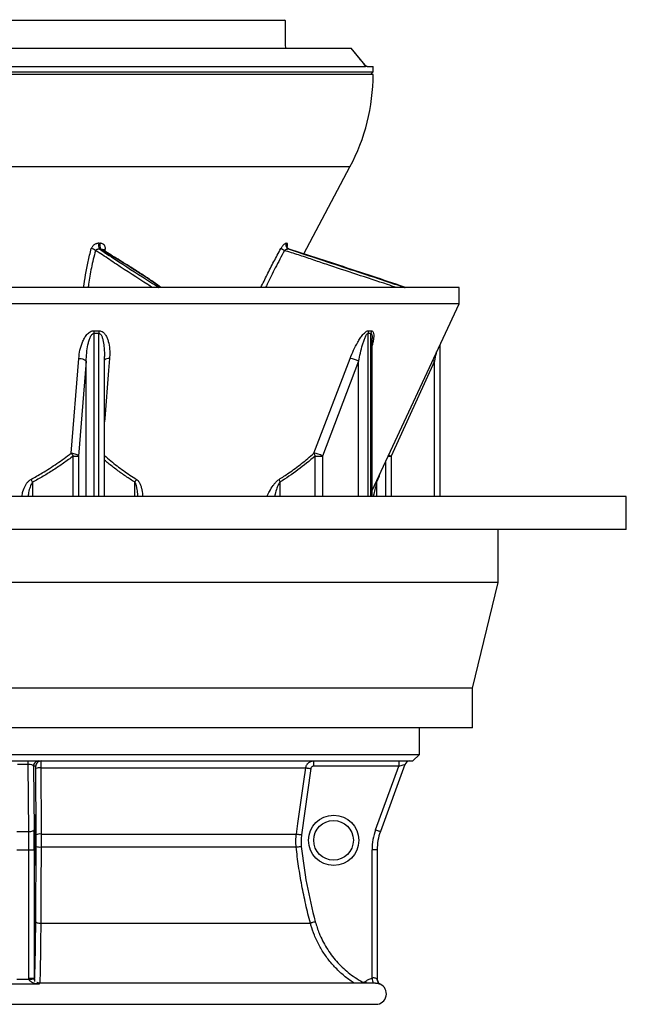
# Model space of a CAD drawing. Header units: millimetres. Extents: x 3953 to 8518, y 1316 to 11026.
# Tile 2 of 5: x 6223 to 8518, y 1316 to 5039. Entities that reach past the tile are written whole.
import ezdxf

# ---------------------------------------------------------------- set-up
doc = ezdxf.new("R2010")
doc.units = ezdxf.units.MM
doc.header["$LTSCALE"] = 5

msp = doc.modelspace()

# ---------------------------------------------------------------- linework, layer by layer
at = {"color": 7, "linetype": 'Continuous', "lineweight": 25}
for p, q in [((7228.3, 5036.1), (5210.7, 5036.1)), ((7225.7, 5038.7), (7228.3, 5036.1)), ((4965.7, 4931.1), (7477.3, 4931.1)), ((7529.8, 4866.7), (7477.5, 4931.2)), ((4910.7, 4861.1), (7530.1, 4861.1)), ((4910.7, 4841.1), (7560.7, 4841.1)), ((7537.3, 4861.1), (7560.7, 4861.1)), ((7550.7, 4831.1), (7560.7, 4841.1)), ((7560.7, 4841.1), (7560.7, 4861.1)), ((7560.7, 4831.1), (5948.9, 4831.1)), ((7298.3, 4153.5), (7472.9, 4481.8)), ((6522.7, 4193.3), (6527.2, 4193.3)), ((6529.5, 4172), (6524.9, 4172)), ((7231.7, 4193.3), (7233.5, 4193.3)), ((7241.3, 4172), (7239.5, 4172)), ((7885.7, 4026.1), (5878.5, 4026.1)), ((7885.7, 3965), (7885.7, 4026.1)), ((7885.7, 3965), (5878.5, 3965)), ((7556.6, 3259.2), (7885.7, 3965)), ((7556.6, 3236.3), (7556.6, 3833.5)), ((7813.5, 3236.3), (7813.5, 3810.1)), ((6544, 3236.3), (6544, 3765.8)), ((6418, 3399.6), (6447, 3758)), ((6474.7, 3747.4), (6445.6, 3389.1)), ((7336.4, 3399.6), (7473.4, 3758)), ((7505.7, 3747.4), (7368.8, 3389.1)), ((7792.8, 3747.4), (7628.1, 3389.1)), ((6426.4, 3389.1), (6445.6, 3389.1)), ((7341, 3389.1), (7368.8, 3389.1)), ((6235.7, 3236.3), (3953.2, 3236.3)), ((8518.2, 3236.3), (6235.7, 3236.3)), ((8518.2, 3111.3), (8518.2, 3236.3)), ((6235.7, 3111.3), (3953.2, 3111.3)), ((8518.2, 3111.3), (6235.7, 3111.3)), ((8033.2, 2911.3), (8033.2, 3111.3)), ((6235.7, 2911.3), (4438.2, 2911.3)), ((8033.2, 2911.3), (6235.7, 2911.3)), ((7935.7, 2511.3), (8033.2, 2911.3)), ((6235.7, 2511.3), (4535.7, 2511.3)), ((7935.7, 2511.3), (6235.7, 2511.3)), ((7935.7, 2361.3), (7935.7, 2511.3)), ((6235.7, 2361.3), (4535.7, 2361.3)), ((7935.7, 2361.3), (6235.7, 2361.3)), ((7735.7, 2261.1), (7735.7, 2361.3)), ((4735.7, 2261.1), (7735.7, 2261.1)), ((4760.7, 2236.1), (7710.7, 2236.1)), ((6255.9, 2223), (6255.9, 2236.1)), ((7710.7, 2236.1), (7735.7, 2261.1)), ((6255.9, 2223), (6215.4, 2223)), ((6258.3, 1969.5), (6255.9, 2223)), ((6276, 2216.1), (6278.3, 1976.3)), ((6284.5, 2216.1), (6276, 2216.1)), ((6285.7, 1957.1), (6284.7, 2207.5)), ((6303.5, 2210.3), (7305.6, 2210.3)), ((7324.8, 2207.5), (7289.5, 1957.1)), ((7657.5, 2216.1), (7334.8, 2216.1)), ((7569.6, 1976.3), (7657.5, 2216.1)), ((7680.8, 2223), (7587.9, 1969.5)), ((6213, 1969.5), (6258.3, 1969.5)), ((6304.4, 1959.8), (7270.3, 1959.8)), ((6212.6, 1900.6), (6258.7, 1900.6)), ((6258.7, 1900.6), (6278.7, 1900.6)), ((6258.7, 1414.8), (6258.7, 1900.6)), ((6278.7, 1900.6), (6278.7, 1414.8)), ((6304.4, 1910.9), (7269.5, 1910.9)), ((7556.2, 1414.7), (7556.2, 1900.6)), ((7575.7, 1900.6), (7556.2, 1900.6)), ((7575.7, 1900.6), (7575.7, 1410.6)), ((6303.1, 1622.9), (7323.1, 1622.9)), ((6258.9, 1410.6), (6258.7, 1414.8)), ((6258.7, 1414.8), (6278.7, 1414.8)), ((6278.7, 1414.8), (6278.8, 1412.6)), ((6212.4, 1410.6), (6258.9, 1410.6)), ((6297.2, 1392), (6278.6, 1392.3)), ((7569.8, 1396.1), (6298.3, 1396.1)), ((4900.7, 1316.1), (7570.7, 1316.1))]:
    msp.add_line(p, q, dxfattribs=at)
at = {"color": 8, "linetype": 'Continuous', "lineweight": 25}
for p, q in [((7472.9, 4481.8), (5967.9, 4481.8)), ((6547, 4169.1), (6545.6, 4163.7)), ((6503.6, 3852.3), (6503.6, 3236.3)), ((6523.3, 3236.3), (6523.3, 3852.3)), ((7540.6, 3852.3), (7540.6, 3236.3)), ((7552, 3236.3), (7552, 3852.3)), ((6474.7, 3236.3), (6474.7, 3747.4)), ((7505.7, 3236.3), (7505.7, 3747.4)), ((7792.8, 3236.3), (7792.8, 3747.4)), ((6426.4, 3236.3), (6426.4, 3389.1)), ((6445.6, 3389.1), (6445.6, 3236.3)), ((7341, 3236.3), (7341, 3389.1)), ((7368.8, 3389.1), (7368.8, 3236.3)), ((7617.1, 3389.1), (7628.1, 3389.1)), ((7628.1, 3389.1), (7628.1, 3236.3)), ((7608, 3236.3), (7608, 3369.6)), ((6271.9, 3290.1), (6271.9, 3236.3)), ((6659.3, 3236.3), (6659.3, 3290.1)), ((7207.5, 3290.1), (7207.5, 3236.3)), ((7573.8, 3290.1), (7573.8, 3236.3)), ((7587.3, 1392.5), (7587.3, 1392.5))]:
    msp.add_line(p, q, dxfattribs=at)
at = {"color": 7, "linetype": 'Continuous', "lineweight": 25, "flags": 128}
for points in [[(6447, 3758), (6451.8, 3757.7), (6456.5, 3757.1), (6461, 3756.1), (6465, 3754.8), (6468.6, 3753.2), (6471.4, 3751.4), (6473.5, 3749.4), (6474.7, 3747.4)], [(6418, 3399.6), (6422.8, 3399.4), (6427.5, 3398.7), (6432, 3397.7), (6436, 3396.4), (6439.6, 3394.8), (6442.4, 3393), (6444.4, 3391.1), (6445.6, 3389.1)], [(6303.5, 2210.3), (6303.6, 2170.7), (6304.2, 2012.3), (6304.4, 1959.8)], [(7270.3, 1959.8), (7275.9, 1999.5), (7298.2, 2157.9), (7305.6, 2210.3)], [(7305.6, 2210.3), (7306.1, 2210.2), (7307.3, 2210), (7309.1, 2209.8), (7311.5, 2209.4), (7314.4, 2209), (7317.7, 2208.5), (7321.2, 2208), (7324.8, 2207.5)], [(6258.3, 1969.5), (6262.2, 1969.6), (6265.9, 1970), (6269.3, 1970.7), (6272.3, 1971.5), (6274.8, 1972.6), (6276.7, 1973.8), (6277.8, 1975), (6278.3, 1976.3)], [(7569.6, 1976.3), (7573.2, 1975), (7576.7, 1973.8), (7579.8, 1972.6), (7582.6, 1971.5), (7584.8, 1970.7), (7586.5, 1970), (7587.5, 1969.6), (7587.9, 1969.5)], [(7270.3, 1959.8), (7270.8, 1959.8), (7272, 1959.6), (7273.9, 1959.3), (7276.3, 1959), (7279.1, 1958.5), (7282.4, 1958.1), (7285.9, 1957.6), (7289.5, 1957.1)], [(7269.5, 1910.9), (7270, 1911), (7271.2, 1911.1), (7273.1, 1911.3), (7275.5, 1911.6), (7278.3, 1911.9), (7281.6, 1912.2), (7285.1, 1912.6), (7288.8, 1913)], [(6284.3, 1628), (6284.7, 1627.1), (6285.8, 1626.1), (6287.6, 1625.3), (6289.9, 1624.5), (6292.7, 1623.9), (6295.9, 1623.4), (6299.4, 1623), (6303.1, 1622.9)], [(7341.8, 1628), (7338.3, 1627.1), (7334.8, 1626.1), (7331.6, 1625.3), (7328.8, 1624.5), (7326.5, 1623.9), (7324.7, 1623.4), (7323.6, 1623), (7323.1, 1622.9)], [(6258.9, 1410.6), (6262.8, 1411), (6266.5, 1411.3), (6269.9, 1411.7), (6272.9, 1412), (6275.4, 1412.3), (6277.3, 1412.4), (6278.4, 1412.6), (6278.8, 1412.6)]]:
    msp.add_lwpolyline(points, dxfattribs=at)
at = {"color": 8, "linetype": 'Continuous', "lineweight": 25, "flags": 128}
for points in [[(6563.5, 3758), (6559.8, 3712.7), (6545, 3531.4), (6544, 3518.7)], [(7785.8, 3750.8), (7788.6, 3749.4), (7792.8, 3747.4)], [(7518.9, 1400.8), (7517.1, 1397.4), (7516.3, 1396.1)], [(7530.3, 1401.9), (7532.9, 1398.8), (7535.2, 1396.1)]]:
    msp.add_lwpolyline(points, dxfattribs=at)
at = {"color": 7, "linetype": 'Continuous', "lineweight": 25}
for centre, radius in [((7411.2, 1936.1), 95), ((7410.7, 1936.1), 75)]:
    msp.add_circle(centre, radius, dxfattribs=at)
for centre, radius, start, end in [((7541.6, 4876.1), 15, 218.7556, 242.4156), ((7541.6, 4876.1), 15, 219.0326, 242.6569), ((6810.7, 4833.9), 750, 332, 359.7863), ((6491.3, 4144.4), 28.8, 48.4059, 83.8505), ((6558.6, 4186.3), 36.6, 169.0559, 203.0059), ((6562.6, 4186.3), 36.1, 168.8973, 203.3534), ((7156.9, 4049), 135.4, 59.7575, 66.3876), ((7245.4, 4186.2), 15.4, 152.9037, 247.3677), ((7247.3, 4186.2), 15.4, 152.8825, 247.4575), ((6636.2, 3850.7), 132.6, 174.7656, 179.3379), ((6655.5, 3854.2), 132.2, 176.2483, 180.8295), ((7570.4, 3852.1), 29.8, 158.8927, 179.6796), ((7581.6, 3852.6), 29.6, 159.6782, 180.5729), ((7464.7, 3676.6), 81.9, 59.9246, 83.9445), ((6315.9, 3309.9), 136, 35.6158, 41.3014), ((7327.7, 3318.1), 82, 59.9387, 83.8655), ((7369.6, 3407.7), 34.1, 193.6154, 213.0499), ((6161.3, 3235), 123.6, 26.4679, 32.0855), ((6706.5, 3269.6), 51.5, 142.9054, 156.5542), ((7241.4, 3305.2), 37.1, 187.0854, 204.0865), ((6296, 2216.1), 20, 90.0095, 180.0103), ((6304.5, 2216.1), 20, 90.0095, 180.0103), ((7526.2, 2221.1), 191.4, 175.5055, 181.4959), ((7848.9, 2221.1), 191.5, 175.5057, 181.4956), ((7699.6, 2216.1), 20, 90, 159.8637), ((6299.4, 2173.2), 37.3, 83.7452, 113.1509), ((7776.2, 1900.6), 220, 159.8637, 180), ((6300.3, 1922.9), 37.2, 83.7568, 113.1902), ((7775.7, 1900.6), 200, 159.8637, 180), ((6300.3, 1958.4), 47.7, 252.1823, 274.9204), ((7570.7, 1356.1), 40, 270, 65.4051), ((7595.7, 1410.7), 20, 179.9144, 245.397), ((7595.7, 1410.6), 20, 179.9988, 224.1963)]:
    msp.add_arc(centre, radius, start, end, dxfattribs=at)
at = {"color": 8, "linetype": 'Continuous', "lineweight": 25}
for centre, radius, start, end in [((6544.2, 4153.7), 15.6, 79.8507, 112.1009), ((6560.7, 3733.9), 24.3, 83.4515, 133.4959), ((7740, 3626.4), 262.4, 242.5742, 244.7514), ((7593.3, 3292.3), 19.7, 165.5267, 186.4906), ((7855, 1476.8), 305.2, 191.7393, 195.3271), ((7595.7, 1410.7), 20, 224.196, 245.3316)]:
    msp.add_arc(centre, radius, start, end, dxfattribs=at)
at = {"color": 7, "linetype": 'Continuous', "lineweight": 25}
for centre, major_axis, ratio, start_param, end_param in [((6235.7, 160.8), (0, 19558.2), 0.052408, 4.958777, 4.964316), ((6256, 2216.1), (20, -0.2), 0.344097, 0.03538, 1.581597), ((7657, 2216.1), (23.8, 6.9), 0.005862, 4.73267, 6.278886), ((6282.5, 1936.1), (0, 95), 0.026186, 0.207281, 2.938486), ((6282.5, 1936.1), (0, 95), 0.026186, 4.712389, 5.888562), ((6272.9, 1900.6), (0, 220), 0.026186, 4.712389, 5.063834), ((6252.9, 1900.6), (0, 200), 0.028805, 4.712389, 5.063834), ((6282.5, 1936.1), (0, 95), 0.026186, 3.570047, 4.712389)]:
    msp.add_ellipse(centre, major_axis=major_axis, ratio=ratio, start_param=start_param, end_param=end_param, dxfattribs=at)
at = {"color": 8, "linetype": 'Continuous', "lineweight": 25}
for start_param, end_param in [(5.888562, 6.490466), (2.938486, 3.570047)]:
    msp.add_ellipse((6282.5, 1936.1), major_axis=(0, 95), ratio=0.026186, start_param=start_param, end_param=end_param, dxfattribs=at)
at = {"color": 7, "linetype": 'Continuous', "lineweight": 25}
for points, knots in [([(7529.6, 4866.9), (7522.2, 4876), (7514.8, 4885.1), (7507.4, 4894.2), (7497.3, 4906.5), (7487.3, 4918.8), (7477.3, 4931.1)], [0.0014788, 0.0014788, 0.0014788, 0.0014788, 0.00852874, 0.00852874, 0.00852874, 0.01806796, 0.01806796, 0.01806796, 0.01806796]), ([(7530.1, 4861.1), (7530.5, 4861.1), (7530.8, 4861.2), (7531.1, 4861.7), (7531.2, 4862.1), (7531.1, 4863), (7531, 4863.6), (7530.6, 4864.7), (7530.4, 4865.1), (7530.1, 4865.7), (7530, 4865.9), (7529.8, 4866.4), (7529.7, 4866.6), (7529.6, 4866.9)], [0, 0, 0, 0, 0.25, 0.25, 0.5, 0.5, 0.75, 0.75, 0.875, 0.875, 0.9375, 0.9375, 1, 1, 1, 1]), ([(7529.6, 4866.9), (7529.7, 4866.8), (7529.9, 4866.7), (7529.9, 4866.7), (7529.9, 4866.7)], [0, 0, 0, 0, 0.522517, 1, 1, 1, 1]), ([(7537.3, 4861.1), (7536.9, 4861.3), (7535.9, 4861.7), (7534.5, 4863.2), (7533, 4862.8), (7531.6, 4861.5), (7530.6, 4861.2), (7530.1, 4861.1)], [0, 0, 0, 0, 0.2048372, 0.4103326, 0.6143983, 0.8198147, 1, 1, 1, 1]), ([(6522.7, 4193.3), (6521.1, 4193.3), (6519.5, 4193.1), (6516.5, 4192.6), (6515, 4192.2), (6511.9, 4191.2), (6510.5, 4190.6), (6507.6, 4189.2), (6506.3, 4188.3), (6503.7, 4186.5), (6502.5, 4185.5), (6500.3, 4183.3), (6499.3, 4182.1), (6497.5, 4179.7), (6496.7, 4178.4), (6495.3, 4175.7), (6494.8, 4174.4), (6494.4, 4173)], [0, 0, 0, 0, 0.125, 0.125, 0.25, 0.25, 0.375, 0.375, 0.5, 0.5, 0.625, 0.625, 0.75, 0.75, 0.875, 0.875, 1, 1, 1, 1]), ([(6510.4, 4165.9), (6511, 4166.9), (6511.8, 4167.8), (6513.9, 4169.4), (6515, 4170.1), (6516.9, 4170.9), (6517.6, 4171.1), (6519, 4171.5), (6519.7, 4171.7), (6521.1, 4171.9), (6521.9, 4172), (6523.4, 4172.1), (6524.1, 4172.1), (6524.9, 4172)], [0, 0, 0, 0, 0.25, 0.25, 0.5, 0.5, 0.625, 0.625, 0.75, 0.75, 0.875, 0.875, 1, 1, 1, 1]), ([(6547, 4169.1), (6547.4, 4170.6), (6547.6, 4172.2), (6547.8, 4175.2), (6547.7, 4176.7), (6547.2, 4179.6), (6546.8, 4181), (6545.8, 4183), (6545.5, 4183.7), (6544.7, 4184.9), (6543.9, 4186.1), (6542.9, 4187.2), (6541.8, 4188.2), (6541.2, 4188.7), (6539.4, 4190), (6538.1, 4190.8), (6535.2, 4192), (6533.7, 4192.5), (6530.5, 4193.1), (6528.9, 4193.3), (6527.2, 4193.3)], [0, 0, 0, 0, 0.125, 0.125, 0.25, 0.25, 0.375, 0.375, 0.4375, 0.4375, 0.5, 0.5625, 0.5625, 0.625, 0.625, 0.75, 0.75, 0.875, 0.875, 1, 1, 1, 1]), ([(6759.8, 4026.1), (6747.7, 4034.5), (6725, 4050.2), (6689.4, 4074), (6653.3, 4097), (6610.1, 4123.7), (6570.9, 4147.8), (6544.2, 4164.4), (6535.5, 4170), (6535.2, 4170.2)], [0, 0, 0, 0, 0.172186, 0.323468, 0.490111, 0.648897, 0.883601, 0.996051, 1, 1, 1, 1]), ([(7231.7, 4193.3), (7231.1, 4193.3), (7230.4, 4193.1), (7228.9, 4192.6), (7228.1, 4192.2), (7226.4, 4191.2), (7225.5, 4190.6), (7223.7, 4189.2), (7222.8, 4188.3), (7220.9, 4186.5), (7220, 4185.5), (7218.1, 4183.3), (7217.2, 4182.1), (7215.3, 4179.7), (7214.4, 4178.4), (7212.7, 4175.7), (7211.9, 4174.4), (7211.1, 4173)], [0, 0, 0, 0, 0.125, 0.125, 0.25, 0.25, 0.375, 0.375, 0.5, 0.5, 0.625, 0.625, 0.75, 0.75, 0.875, 0.875, 1, 1, 1, 1]), ([(7225.1, 4165.9), (7226.2, 4166.9), (7227.5, 4167.8), (7230, 4169.4), (7231.3, 4170.1), (7233.2, 4170.9), (7233.8, 4171.1), (7235, 4171.5), (7235.7, 4171.7), (7236.8, 4171.9), (7237.4, 4172), (7238.5, 4172.1), (7239, 4172.1), (7239.5, 4172)], [0, 0, 0, 0, 0.25, 0.25, 0.5, 0.5, 0.625, 0.625, 0.75, 0.75, 0.875, 0.875, 1, 1, 1, 1]), ([(7242.2, 4172), (7241.4, 4172.2), (7239.2, 4172.9), (7236.5, 4175.5), (7234.9, 4178.5), (7234.4, 4180.3), (7234.5, 4181.1), (7234.4, 4180.9), (7234.4, 4180.9)], [0, 0, 0, 0, 0.159168, 0.43721, 0.663739, 0.843559, 0.992143, 1, 1, 1, 1]), ([(7683.8, 4026.1), (7662.3, 4033.4), (7599.3, 4054.6), (7494.2, 4089.5), (7389.4, 4123.8), (7305.5, 4151.1), (7263.2, 4164.9), (7241.8, 4171.9), (7241.3, 4172)], [0, 0, 0, 0, 0.147184, 0.43046, 0.713708, 0.855336, 0.996958, 1, 1, 1, 1]), ([(6447, 3758), (6448.2, 3768.4), (6450.6, 3789.3), (6458.6, 3814.9), (6467.8, 3834.5), (6475.5, 3845.9), (6483.3, 3854.1), (6490, 3859.1), (6497.2, 3862.3), (6502, 3862.7), (6504.2, 3862.8)], [0, 0, 0, 0, 0.255386, 0.510271, 0.637831, 0.764924, 0.828764, 0.892332, 0.952176, 1, 1, 1, 1]), ([(6474.7, 3747.4), (6475.3, 3757.8), (6476.4, 3778.4), (6480.5, 3803.8), (6485, 3823.5), (6489.6, 3836.7), (6494.5, 3846.6), (6499.5, 3851.2), (6502.1, 3852.2), (6503.3, 3852.2), (6503.6, 3852.3)], [0, 0, 0, 0, 0.27753, 0.554858, 0.685246, 0.815375, 0.927729, 0.970536, 0.989754, 1, 1, 1, 1]), ([(6523.3, 3852.3), (6520.1, 3852.2), (6513.5, 3852.2), (6506.9, 3852.2), (6503.6, 3852.3)], [0, 0, 0, 0, 0.500001, 1, 1, 1, 1]), ([(6504.2, 3862.8), (6507.4, 3862.8), (6513.9, 3862.7), (6520.4, 3862.8), (6523.6, 3862.8)], [0, 0, 0, 0, 0.5, 1, 1, 1, 1]), ([(6523.6, 3862.8), (6526.2, 3862.6), (6531.8, 3862.1), (6540.7, 3856.7), (6548.6, 3847.5), (6554.8, 3835.3), (6560.6, 3817.3), (6564.4, 3793.2), (6564.5, 3771.4), (6563.6, 3759.7), (6563.5, 3758)], [0, 0, 0, 0, 0.05736, 0.128101, 0.241549, 0.354455, 0.467664, 0.712692, 0.958235, 1, 1, 1, 1]), ([(7473.4, 3758), (7477.6, 3768.4), (7486, 3789.3), (7499.4, 3814.9), (7511.4, 3834.5), (7519.9, 3845.9), (7527.3, 3854.1), (7532.9, 3859.1), (7538.3, 3862.3), (7541.3, 3862.7), (7542.6, 3862.8)], [0, 0, 0, 0, 0.255386, 0.510271, 0.637831, 0.764924, 0.828763, 0.892331, 0.952177, 1, 1, 1, 1]), ([(7505.7, 3747.4), (7507.8, 3757.8), (7512, 3778.4), (7518.6, 3803.8), (7524.7, 3823.5), (7529.6, 3836.7), (7534.2, 3846.6), (7538, 3851.2), (7539.7, 3852.2), (7540.3, 3852.2), (7540.6, 3852.3)], [0, 0, 0, 0, 0.27753, 0.554857, 0.685246, 0.815375, 0.927729, 0.970536, 0.989754, 1, 1, 1, 1]), ([(7542.6, 3862.8), (7544.4, 3862.8), (7548.2, 3862.7), (7552, 3862.8), (7553.9, 3862.8)], [0, 0, 0, 0, 0.5, 1, 1, 1, 1]), ([(6266, 3300.7), (6280.3, 3308.6), (6313.8, 3327.2), (6364.7, 3360.1), (6400.3, 3386.4), (6418, 3399.6)], [0, 0, 0, 0, 0.270544, 0.63468, 1, 1, 1, 1]), ([(6426.4, 3389.1), (6414.1, 3380), (6389.6, 3361.8), (6351.4, 3336.3), (6312.3, 3312), (6285.4, 3297.4), (6271.9, 3290.1)], [0, 0, 0, 0, 0.249237, 0.498462, 0.749239, 1, 1, 1, 1]), ([(7204.5, 3300.7), (7216.9, 3308.6), (7246, 3327.2), (7290.2, 3360.1), (7321, 3386.4), (7336.4, 3399.6)], [0, 0, 0, 0, 0.270544, 0.634679, 1, 1, 1, 1]), ([(7341, 3389.1), (7319.8, 3370.6), (7298.1, 3353), (7253.7, 3319.8), (7230.9, 3304.3), (7207.5, 3290.1)], [0, 0, 0, 0, 0.5, 0.5, 1, 1, 1, 1]), ([(6304.5, 2236.1), (6304.4, 2236.1), (6304.4, 2236), (6304.2, 2235.3), (6304.2, 2234.9), (6304.1, 2233.6), (6304, 2232.8), (6303.9, 2231.5), (6303.9, 2231), (6303.9, 2229.9), (6303.8, 2229.4), (6303.8, 2227.6), (6303.7, 2226.3), (6303.7, 2223.5), (6303.6, 2222), (6303.6, 2218.9), (6303.5, 2217.2), (6303.5, 2213.9), (6303.5, 2212.1), (6303.5, 2210.3)], [0, 0, 0, 0, 0.125, 0.125, 0.25, 0.25, 0.375, 0.375, 0.4375, 0.4375, 0.5, 0.5, 0.625, 0.625, 0.75, 0.75, 0.875, 0.875, 1, 1, 1, 1]), ([(7305.6, 2210.3), (7305.8, 2212.1), (7306.2, 2213.8), (7307.4, 2217.2), (7308.1, 2218.9), (7309.8, 2222), (7310.8, 2223.5), (7312.5, 2225.6), (7313, 2226.3), (7314.3, 2227.6), (7314.9, 2228.2), (7317, 2229.9), (7318.4, 2231), (7321.5, 2232.8), (7323.1, 2233.6), (7326.5, 2234.8), (7328.2, 2235.3), (7331.7, 2236), (7333.5, 2236.1), (7335.3, 2236.1)], [0, 0, 0, 0, 0.125, 0.125, 0.25, 0.25, 0.375, 0.375, 0.4375, 0.4375, 0.5, 0.5, 0.625, 0.625, 0.75, 0.75, 0.875, 0.875, 1, 1, 1, 1]), ([(6284.7, 2207.5), (6284.7, 2208.7), (6284.7, 2209.9), (6284.7, 2211.4), (6284.7, 2211.9), (6284.7, 2212.9), (6284.7, 2213.3), (6284.6, 2214.5), (6284.6, 2215.1), (6284.5, 2215.9), (6284.5, 2216.1), (6284.5, 2216.1)], [0, 0, 0, 0, 0.25, 0.25, 0.375, 0.375, 0.5, 0.5, 0.75, 0.75, 1, 1, 1, 1]), ([(7334.8, 2216.1), (7333.6, 2216.1), (7332.4, 2215.9), (7330.7, 2215.3), (7330.2, 2215), (7329.1, 2214.4), (7328.7, 2214.1), (7327.7, 2213.3), (7327.3, 2212.8), (7326.6, 2211.9), (7326.3, 2211.4), (7325.4, 2209.8), (7325, 2208.7), (7324.8, 2207.5)], [0, 0, 0, 0, 0.25, 0.25, 0.375, 0.375, 0.5, 0.5, 0.625, 0.625, 0.75, 0.75, 1, 1, 1, 1]), ([(6281.8, 2026.6), (6281.8, 2026.6), (6281.8, 2026.8), (6281.8, 2026.7), (6281.8, 2026.6)], [0, 0, 0, 0, 0.284879, 1, 1, 1, 1]), ([(6285.7, 1913), (6285.7, 1920.3), (6285.7, 1935), (6285.7, 1949.7), (6285.7, 1957.1)], [0, 0, 0, 0, 0.496198, 1, 1, 1, 1]), ([(6304.4, 1959.8), (6304.4, 1953.2), (6304.4, 1939.9), (6304.4, 1923.5), (6304.4, 1913.8), (6304.4, 1910.9)], [0, 0, 0, 0, 0.408249, 0.820697, 1, 1, 1, 1]), ([(7269.5, 1910.9), (7268.6, 1919.1), (7268.2, 1927.2), (7268.5, 1943.5), (7269.2, 1951.7), (7270.3, 1959.8)], [0, 0, 0, 0, 0.5, 0.5, 1, 1, 1, 1]), ([(7289.5, 1957.1), (7288.8, 1949.8), (7287.1, 1935.1), (7288.2, 1920.4), (7288.8, 1913)], [0, 0, 0, 0, 0.496204, 1, 1, 1, 1]), ([(6284.3, 1628), (6284.6, 1674.8), (6284.9, 1722), (6285.4, 1817), (6285.6, 1864.8), (6285.7, 1913)], [0, 0, 0, 0, 0.5, 0.5, 1, 1, 1, 1]), ([(6304.4, 1910.9), (6304.3, 1886.6), (6304.2, 1862.3), (6304.1, 1814), (6304, 1789.9), (6303.8, 1741.8), (6303.6, 1717.9), (6303.4, 1670.2), (6303.2, 1646.5), (6303.1, 1622.9)], [0, 0, 0, 0, 0.25, 0.25, 0.5, 0.5, 0.75, 0.75, 1, 1, 1, 1]), ([(7323.1, 1622.9), (7316.7, 1646.5), (7310.9, 1670.2), (7300.1, 1717.9), (7295.1, 1741.8), (7286.2, 1789.8), (7282.2, 1814), (7275.1, 1862.3), (7272.1, 1886.6), (7269.5, 1910.9)], [0, 0, 0, 0, 0.25, 0.25, 0.5, 0.5, 0.75, 0.75, 1, 1, 1, 1]), ([(6281.8, 1845.6), (6281.8, 1845.5), (6281.8, 1845.5), (6281.8, 1845.6), (6281.8, 1845.6)], [0, 0, 0, 0, 0.757271, 1, 1, 1, 1]), ([(7341.8, 1628), (7346.3, 1613.4), (7353.8, 1588.9), (7368.9, 1556.4), (7384, 1529.2), (7401.7, 1503.2), (7421.5, 1478.8), (7443.1, 1456.3), (7466.5, 1435.8), (7491.6, 1416.9), (7509.8, 1406.2), (7518.9, 1400.8)], [0, 0, 0, 0, 0.15487, 0.258998, 0.363124, 0.470289, 0.577455, 0.68158, 0.785705, 0.892853, 1, 1, 1, 1]), ([(6278.7, 1414.8), (6278.7, 1414), (6278.9, 1412.4), (6279.1, 1408.1), (6279.3, 1404), (6279.4, 1401.9)], [0, 0, 0, 0, 0.316789, 0.653509, 1, 1, 1, 1]), ([(7530.3, 1401.9), (7534, 1405), (7538.1, 1407.7), (7544.6, 1410.9), (7546.8, 1411.9), (7551.4, 1413.5), (7553.8, 1414.2), (7556.2, 1414.7)], [0, 0, 0, 0, 0.5, 0.5, 0.75, 0.75, 1, 1, 1, 1]), ([(7575.7, 1410.6), (7575.5, 1410.8), (7575.3, 1410.9), (7574, 1412), (7571.9, 1413.6), (7567.7, 1415.6), (7563.5, 1416.2), (7559.9, 1416), (7557.7, 1415.2), (7556.2, 1414.7)], [0, 0, 0, 0, 0.184261, 0.204758, 0.414854, 0.636312, 0.782068, 0.851213, 1, 1, 1, 1]), ([(6278.6, 1392.3), (6250, 1392.4), (6215.1, 1392.6), (6180.3, 1392.1), (6174.1, 1392)], [0, 0, 0, 0, 0.821755, 1, 1, 1, 1]), ([(6297.2, 1392), (6297.2, 1392), (6295.4, 1392.3), (6291.8, 1392.9), (6284.8, 1394.3), (6276.1, 1396.4), (6267.4, 1399.9), (6262.3, 1404.1), (6259.9, 1407.5), (6259.3, 1409.3), (6258.9, 1410.6)], [0, 0, 0, 0, 0.001939, 0.124964, 0.246593, 0.47753, 0.727253, 0.875339, 0.916409, 1, 1, 1, 1]), ([(6278.8, 1412.6), (6279, 1411.5), (6279.2, 1409.7), (6279.7, 1407.9), (6280, 1407.3), (6280.1, 1407.3)], [0, 0, 0, 0, 0.6163611, 0.984764, 1, 1, 1, 1]), ([(6298.3, 1396.3), (6297.5, 1396.3), (6294.9, 1396.2), (6291.5, 1397.1), (6289.3, 1398.4), (6288.6, 1398.8)], [0, 0, 0, 0, 0.240576, 0.756059, 1, 1, 1, 1]), ([(7518.9, 1400.8), (7519.5, 1400.5), (7521.1, 1399.7), (7524.1, 1399.3), (7527.5, 1399.9), (7529.4, 1401.2), (7530.3, 1401.9)], [0, 0, 0, 0, 0.1655742, 0.4438987, 0.7219444, 1, 1, 1, 1]), ([(7568.9, 1396), (7570.8, 1396), (7573.1, 1396), (7575.2, 1395.8), (7575.5, 1395.7), (7575.5, 1395.7)], [0, 0, 0, 0, 0.804812, 0.953253, 1, 1, 1, 1]), ([(7587.3, 1392.5), (7587.3, 1392.5), (7587.3, 1392.5), (7587.3, 1392.5), (7587.3, 1392.5)], [0, 0, 0, 0, 0.000287, 1, 1, 1, 1])]:
    msp.add_open_spline(points, degree=3, knots=knots, dxfattribs=at)
at = {"color": 8, "linetype": 'Continuous', "lineweight": 25}
for points, knots in [([(6465.4, 4026.1), (6467.8, 4042.3), (6472.5, 4074.9), (6481.5, 4124), (6490.1, 4156.6), (6494.4, 4173)], [0, 0, 0, 0, 0.329211, 0.664679, 1, 1, 1, 1]), ([(6524.9, 4172), (6549.4, 4155.8), (6612.6, 4114.2), (6688.1, 4065.9), (6738.4, 4033.3), (6749.3, 4026.5), (6749.9, 4026.1)], [0, 0, 0, 0, 0.333704, 0.860336, 0.992003, 1, 1, 1, 1]), ([(6756.8, 4026.1), (6746.5, 4033.4), (6716.2, 4054.6), (6663, 4089.5), (6607.3, 4123.8), (6563.1, 4151.1), (6540.7, 4164.9), (6529.7, 4171.9), (6529.5, 4172)], [0, 0, 0, 0, 0.1471842, 0.4304601, 0.7137083, 0.8553359, 0.9969583, 1, 1, 1, 1]), ([(6529.5, 4172), (6530.7, 4171.8), (6532.8, 4171.5), (6534.5, 4170.5), (6535.2, 4170.1)], [0, 0, 0, 0, 0.612622, 1, 1, 1, 1]), ([(7135.7, 4026.1), (7143.7, 4042.3), (7159.7, 4074.9), (7184.6, 4124), (7202.3, 4156.6), (7211.1, 4173)], [0, 0, 0, 0, 0.329211, 0.664679, 1, 1, 1, 1]), ([(7235, 4178.4), (7235.6, 4180), (7236.9, 4183.9), (7237.4, 4188.8), (7236.5, 4192.6), (7234.5, 4193), (7233.5, 4193.3)], [0, 0, 0, 0, 0.181698, 0.450017, 0.72553, 1, 1, 1, 1]), ([(7239.5, 4172), (7288.6, 4155.8), (7415.1, 4114.2), (7561.5, 4065.9), (7659.6, 4033.3), (7680.3, 4026.5), (7681.5, 4026.1)], [0, 0, 0, 0, 0.333704, 0.860336, 0.992003, 1, 1, 1, 1]), ([(6510.4, 4165.9), (6507.5, 4155), (6501.5, 4133.2), (6492.5, 4090.8), (6486.6, 4055), (6483.1, 4030.2), (6482.5, 4026.1)], [0, 0, 0, 0, 0.234984, 0.470423, 0.91277, 1, 1, 1, 1]), ([(6725.4, 4026.1), (6719.6, 4029.8), (6673.8, 4059.2), (6619.5, 4093.8), (6562.7, 4131.6), (6537.5, 4149.7), (6519.4, 4160.5), (6510.4, 4165.9)], [0, 0, 0, 0, 0.078431, 0.627769, 0.751856, 0.875961, 1, 1, 1, 1]), ([(7225.1, 4165.9), (7219.2, 4155), (7207.5, 4133.2), (7185.2, 4090.8), (7167.5, 4055), (7155.6, 4030.2), (7153.7, 4026.1)], [0, 0, 0, 0, 0.234984, 0.470423, 0.91277, 1, 1, 1, 1]), ([(7648.4, 4026.1), (7637.3, 4029.8), (7548.6, 4059.2), (7442.3, 4093.8), (7330.1, 4131.6), (7278, 4149.7), (7242.7, 4160.5), (7225.1, 4165.9)], [0, 0, 0, 0, 0.078431, 0.627769, 0.751856, 0.875961, 1, 1, 1, 1]), ([(6523.3, 3852.3), (6524.1, 3852.2), (6525.5, 3852.1), (6528.4, 3850.4), (6532.5, 3845.5), (6536.2, 3836.3), (6539.2, 3824.4), (6542.3, 3805.8), (6543.9, 3786.2), (6543.8, 3770.8), (6543.8, 3765.8)], [0, 0, 0, 0, 0.025068, 0.042813, 0.106169, 0.228945, 0.36642, 0.50519, 0.839105, 1, 1, 1, 1]), ([(7552, 3852.3), (7552.5, 3852.2), (7553.2, 3852.1), (7554.6, 3850.4), (7556.1, 3845.5), (7556.6, 3839.4), (7556.5, 3834.8), (7556.5, 3833.9)], [0, 0, 0, 0, 0.096452, 0.164727, 0.408497, 0.880896, 1, 1, 1, 1]), ([(7553.9, 3862.8), (7555.3, 3862.6), (7558.4, 3862.1), (7561.7, 3856.7), (7563, 3847.5), (7562.4, 3835.3), (7560.5, 3821.8), (7557.9, 3812.2), (7556.6, 3807.1)], [0, 0, 0, 0, 0.096376, 0.215236, 0.405852, 0.595558, 0.785771, 1, 1, 1, 1]), ([(7792.8, 3747.4), (7795.2, 3757.7), (7797.9, 3769.6), (7800.4, 3781.3), (7800.7, 3782.8)], [0, 0, 0, 0, 0.871716, 1, 1, 1, 1]), ([(6544, 3391.4), (6552.1, 3384.3), (6575.5, 3364.1), (6615.6, 3333.1), (6648.8, 3311.5), (6665.4, 3300.7)], [0, 0, 0, 0, 0.209917, 0.604233, 1, 1, 1, 1]), ([(6659.3, 3290.1), (6647.7, 3297.3), (6624.6, 3311.9), (6590.9, 3336.1), (6564, 3356.7), (6548.7, 3369.8), (6544, 3373.7)], [0, 0, 0, 0, 0.290311, 0.580642, 0.872956, 1, 1, 1, 1]), ([(7587.2, 3325), (7585.7, 3320.8), (7581.3, 3308.4), (7576.8, 3297.3), (7573.8, 3290.1)], [0, 0, 0, 0, 0.343291, 1, 1, 1, 1]), ([(6231.6, 3236.3), (6232.8, 3242.7), (6235.7, 3257.1), (6242.6, 3274), (6250.6, 3286.7), (6257.1, 3294.8), (6263, 3298.7), (6266, 3300.7)], [0, 0, 0, 0, 0.267059, 0.596542, 0.731297, 0.865679, 1, 1, 1, 1]), ([(6271.9, 3290.1), (6270.4, 3288), (6265.4, 3281.3), (6260.7, 3265.6), (6256.9, 3249.7), (6256, 3239.2), (6255.8, 3236.3)], [0, 0, 0, 0, 0.132426, 0.439865, 0.847407, 1, 1, 1, 1]), ([(6670.3, 3236.3), (6670, 3243.2), (6669.6, 3254), (6667.4, 3268.4), (6665.1, 3277.8), (6662.5, 3285.2), (6660.4, 3288.4), (6659.3, 3290.1)], [0, 0, 0, 0, 0.369514, 0.575782, 0.783514, 0.890519, 1, 1, 1, 1]), ([(6665.4, 3300.7), (6667.4, 3299.2), (6671.4, 3296.2), (6676.6, 3288.9), (6681.2, 3279.4), (6685.8, 3263.1), (6688.2, 3248.6), (6687.8, 3237.9), (6687.8, 3236.3)], [0, 0, 0, 0, 0.105463, 0.211441, 0.385122, 0.559286, 0.933499, 1, 1, 1, 1]), ([(7159.2, 3236.3), (7162.2, 3242.7), (7169, 3257.1), (7179.5, 3274), (7189.2, 3286.7), (7196.5, 3294.8), (7201.8, 3298.7), (7204.5, 3300.7)], [0, 0, 0, 0, 0.267059, 0.596542, 0.731297, 0.86568, 1, 1, 1, 1]), ([(7207.5, 3290.1), (7206.1, 3288), (7201.5, 3281.3), (7195.7, 3265.6), (7190.3, 3249.7), (7188, 3239.2), (7187.3, 3236.3)], [0, 0, 0, 0, 0.132423, 0.439854, 0.847387, 1, 1, 1, 1]), ([(7573.8, 3290.1), (7573.3, 3288), (7571.9, 3281.3), (7568.2, 3265.6), (7564.5, 3249.7), (7562.1, 3239.2), (7561.4, 3236.3)], [0, 0, 0, 0, 0.132423, 0.439854, 0.847386, 1, 1, 1, 1]), ([(6279.9, 1407.6), (6280.2, 1413.5), (6280.7, 1424.7), (6281.3, 1444.9), (6281.9, 1466.2), (6282.5, 1489.6), (6282.9, 1514.7), (6283.4, 1541.1), (6283.7, 1568.7), (6284.1, 1597.7), (6284.2, 1617.9), (6284.3, 1628)], [0, 0, 0, 0, 0.119648, 0.228118, 0.336588, 0.448191, 0.559793, 0.668267, 0.77674, 0.88837, 1, 1, 1, 1]), ([(6303.1, 1622.9), (6303, 1608.9), (6302.8, 1580.9), (6302.5, 1541.1), (6302, 1503.5), (6301.4, 1468.7), (6300.8, 1437.3), (6300.2, 1412.9), (6299.8, 1400.6), (6299.6, 1396.1)], [0, 0, 0, 0, 0.152108, 0.304702, 0.456812, 0.608884, 0.76144, 0.913514, 1, 1, 1, 1]), ([(7489.6, 1396.1), (7483.9, 1399.6), (7465.7, 1410.8), (7438, 1434), (7406.9, 1465), (7379.7, 1499.6), (7356.5, 1537), (7338.2, 1575.6), (7328.1, 1604.7), (7323.8, 1620.2), (7323.1, 1622.9)], [0, 0, 0, 0, 0.069446, 0.222273, 0.374614, 0.526981, 0.679834, 0.8322, 0.971146, 1, 1, 1, 1]), ([(6288.5, 1398.7), (6289.7, 1398), (6291.9, 1396.8), (6294.7, 1394.7), (6296.4, 1393), (6297.2, 1392.1), (6297.2, 1392)], [0, 0, 0, 0, 0.383123, 0.681512, 0.996167, 1, 1, 1, 1]), ([(6298.3, 1396), (6298.2, 1396), (6297.9, 1395.9), (6297.6, 1394.4), (6297.3, 1392.8), (6297.2, 1392)], [0, 0, 0, 0, 0.36021, 0.683506, 1, 1, 1, 1]), ([(7575.5, 1395.7), (7577.8, 1395.3), (7582.6, 1394.4), (7586.5, 1392.8), (7587, 1392.6), (7587.3, 1392.5)], [0, 0, 0, 0, 0.3100252, 0.6449983, 1, 1, 1, 1])]:
    msp.add_open_spline(points, degree=3, knots=knots, dxfattribs=at)
at = {"color": 7, "linetype": 'Continuous', "lineweight": 25}
for points in [[(7552, 3852.3), (7548.2, 3852.2), (7544.4, 3852.2), (7540.6, 3852.3)], [(7288.8, 1913), (7293.9, 1864.8), (7307.9, 1769.1), (7329.3, 1674.8), (7341.8, 1628)]]:
    msp.add_open_spline(points, degree=3, dxfattribs=at)

doc.saveas('drawing.dxf')
